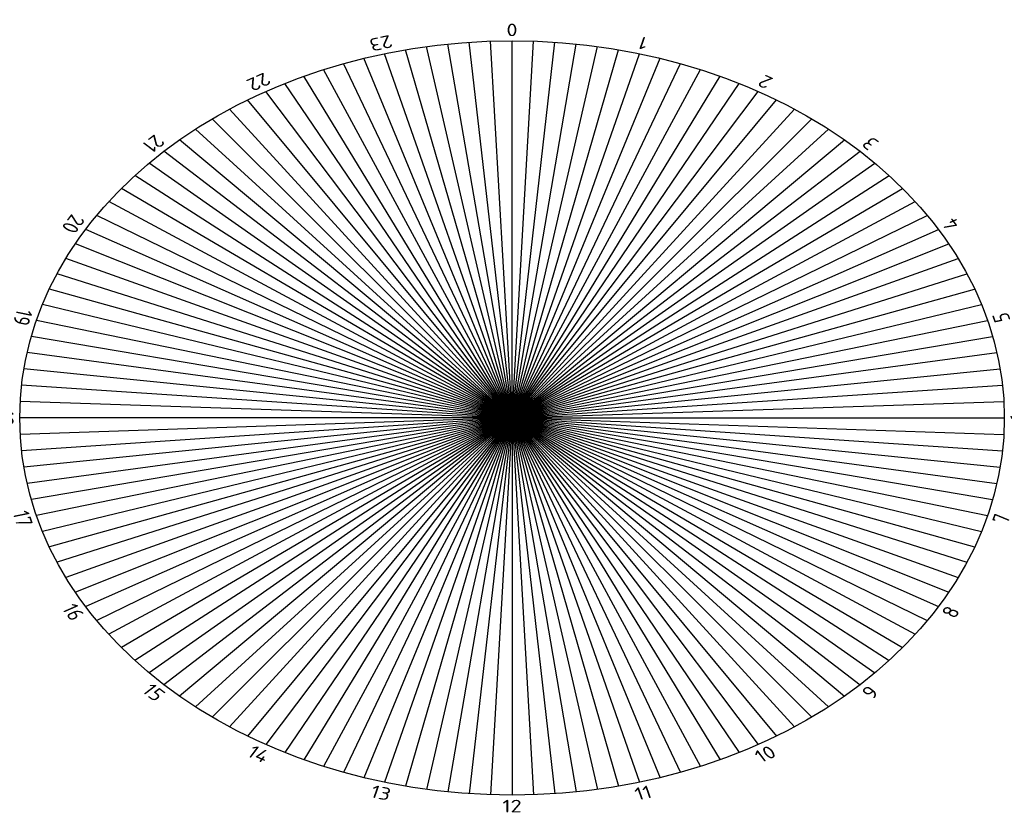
# Model space of a CAD drawing. Header units: millimetres. Extents: x 148 to 448, y 67 to 310.
import ezdxf
from ezdxf.enums import TextEntityAlignment as Align

# ---------------------------------------------------------------- set-up
doc = ezdxf.new("R2010")
doc.units = ezdxf.units.MM
doc.styles.add('ISOCPEUR', font='isocpeur.ttf')

# ---------------------------------------------------------------- blocks, each defined once
blk = doc.blocks.new('*U3')
at = {"color": 1, "linetype": 'ByBlock', "lineweight": -2, "extrusion": (0.642788, 0.766044, -2.22045e-16)}
for q in [(-114.91, 96.42), (-110.99, 93.13, -38.82), (-110.99, 93.13, 38.82), (-99.51, 83.5, -75), (-99.51, 83.5, 75), (-81.25, 68.18, -106.07), (-81.25, 68.18, 106.07), (-57.45, 48.21, -129.9), (-57.45, 48.21, 129.9), (-29.74, 24.95, -144.89), (-29.74, 24.95, 144.89), (110.99, -93.13, -38.82), (99.51, -83.5, -75), (81.25, -68.18, -106.07), (57.45, -48.21, -129.9), (29.74, -24.95, -144.89), (0, 0, -150), (0, 0, 150), (29.74, -24.95, 144.89), (57.45, -48.21, 129.9), (81.25, -68.18, 106.07), (99.51, -83.5, 75), (110.99, -93.13, 38.82), (114.91, -96.42)]:
    blk.add_line((0, 0), q, dxfattribs=at)
at = {"color": 82, "linetype": 'ByBlock', "lineweight": -2, "extrusion": (0.642788, 0.766044, -2.22045e-16)}
for q in [(-114.8, 96.33, -6.54), (-114.8, 96.33, 6.54), (-114.47, 96.05, -13.07), (-114.47, 96.05, 13.07), (-113.16, 94.95, -26.05), (-113.16, 94.95, 26.05), (-112.18, 94.13, -32.47), (-112.18, 94.13, 32.47), (-109.59, 91.96, -45.11), (-109.59, 91.96, 45.11), (-107.98, 90.6, -51.3), (-107.98, 90.6, 51.3), (-104.14, 87.38, -63.39), (-104.14, 87.38, 63.39), (-101.92, 85.52, -69.26), (-101.92, 85.52, 69.26), (-96.91, 81.32, -80.59), (-96.91, 81.32, 80.59), (-94.13, 78.98, -86.04), (-94.13, 78.98, 86.04), (-88.02, 73.86, -96.42), (-88.02, 73.86, 96.42), (-84.72, 71.09, -101.34), (-84.72, 71.09, 101.34), (-77.63, 65.14, -110.59), (-77.63, 65.14, 110.59), (-73.86, 61.98, -114.91), (-73.86, 61.98, 114.91), (-65.91, 55.3, -122.87), (-65.91, 55.3, 122.87), (-61.74, 51.81, -126.51), (-61.74, 51.81, 126.51), (-53.06, 44.52, -133.05), (-53.06, 44.52, 133.05), (-48.56, 40.75, -135.95), (-48.56, 40.75, 135.95), (-39.3, 32.98, -140.95), (-39.3, 32.98, 140.95), (-34.55, 28.99, -143.06), (-34.55, 28.99, 143.06), (-24.87, 20.87, -146.44), (-24.87, 20.87, 146.44), (-19.95, 16.74, -147.72), (-19.95, 16.74, 147.72), (-10.01, 8.4, -149.43), (-10.01, 8.4, 149.43), (-5.01, 4.21, -149.86), (-5.01, 4.21, 149.86), (109.59, -91.96, -45.11), (107.98, -90.6, -51.3), (101.92, -85.52, -69.26), (104.14, -87.38, -63.39), (96.91, -81.32, -80.59), (94.13, -78.98, -86.04), (84.72, -71.09, -101.34), (88.02, -73.86, -96.42), (77.63, -65.14, -110.59), (73.86, -61.98, -114.91), (61.74, -51.81, -126.51), (65.91, -55.3, -122.87), (53.06, -44.52, -133.05), (48.56, -40.75, -135.95), (34.55, -28.99, -143.06), (39.3, -32.98, -140.95), (24.87, -20.87, -146.44), (19.95, -16.74, -147.72), (5.01, -4.21, -149.86), (10.01, -8.4, -149.43), (5.01, -4.21, 149.86), (10.01, -8.4, 149.43), (24.87, -20.87, 146.44), (19.95, -16.74, 147.72), (34.55, -28.99, 143.06), (39.3, -32.98, 140.95), (53.06, -44.52, 133.05), (48.56, -40.75, 135.95), (61.74, -51.81, 126.51), (65.91, -55.3, 122.87), (77.63, -65.14, 110.59), (73.86, -61.98, 114.91), (84.72, -71.09, 101.34), (88.02, -73.86, 96.42), (96.91, -81.32, 80.59), (94.13, -78.98, 86.04), (101.92, -85.52, 69.26), (104.14, -87.38, 63.39), (109.59, -91.96, 45.11), (107.98, -90.6, 51.3), (112.18, -94.13, 32.47), (114.8, -96.33, 6.54), (114.47, -96.05, 13.07), (114.8, -96.33, -6.54), (114.47, -96.05, -13.07), (112.18, -94.13, -32.47), (113.16, -94.95, -26.05), (113.16, -94.95, 26.05)]:
    blk.add_line((0, 0), q, dxfattribs=at)
at = {"color": 5, "linetype": 'ByBlock', "lineweight": -2, "extrusion": (0.642788, 0.766044, -2.22045e-16)}
for q in [(-113.92, 95.59, -19.58), (-113.92, 95.59, 19.58), (-106.16, 89.08, -57.4), (-106.16, 89.08, 57.4), (-91.16, 76.49, -91.31), (-91.16, 76.49, 91.31), (-69.95, 58.7, -119), (-69.95, 58.7, 119), (-43.97, 36.9, -138.58), (-43.97, 36.9, 138.58), (-15, 12.59, -148.72), (-15, 12.59, 148.72), (106.16, -89.08, -57.4), (91.16, -76.49, -91.31), (69.95, -58.7, -119), (43.97, -36.9, -138.58), (15, -12.59, -148.72), (15, -12.59, 148.72), (43.97, -36.9, 138.58), (69.95, -58.7, 119), (91.16, -76.49, 91.31), (106.16, -89.08, 57.4), (113.92, -95.59, 19.58), (113.92, -95.59, -19.58)]:
    blk.add_line((0, 0), q, dxfattribs=at)
at = {"color": 1, "linetype": 'ByBlock', "lineweight": -2, "extrusion": (0.642788, 0.766044, -2.22045e-16)}
blk.add_circle((0, 0), 150, dxfattribs=at)
at = {"extrusion": (0.642788, 0.766044, -2.22045e-16), "style": 'ISOCPEUR'}
for s, rotation, p in [('12', 90, (156.85, 0)), ('11', 105, (151.5, 40.6)), ('13', 75, (151.5, -40.6)), ('10', 120, (135.83, 78.42)), ('14', 60, (135.83, -78.42)), ('15', 45, (110.91, -110.91)), ('9', 135, (110.91, 110.91)), ('16', 30, (78.42, -135.83)), ('8', 150, (78.42, 135.83)), ('17', 15, (40.6, -151.5)), ('7', 165, (40.6, 151.5)), ('6', 180, (0, 156.85)), ('19', 345, (-40.6, -151.5)), ('5', 195, (-40.6, 151.5)), ('20', 330, (-78.42, -135.83)), ('4', 210, (-78.42, 135.83)), ('21', 315, (-110.91, -110.91)), ('3', 225, (-110.91, 110.91)), ('22', 300, (-135.83, -78.42)), ('2', 240, (-135.83, 78.42)), ('23', 285, (-151.5, -40.6)), ('1', 255, (-151.5, 40.6)), ('0', 270, (-156.85, 0))]:
    blk.add_text(s, height=5, rotation=rotation, dxfattribs=at).set_placement(p, align=Align.CENTER)
blk.add_text('18', height=5, dxfattribs=at).set_placement((0, -156.85), align=Align.CENTER)

msp = doc.modelspace()

# ---------------------------------------------------------------- block references
at = {"extrusion": (1, -6.12303e-17, 2.22045e-16)}
msp.add_blockref('*U3', (188.77, 0, 297.54), dxfattribs=at)

doc.saveas('drawing.dxf')
